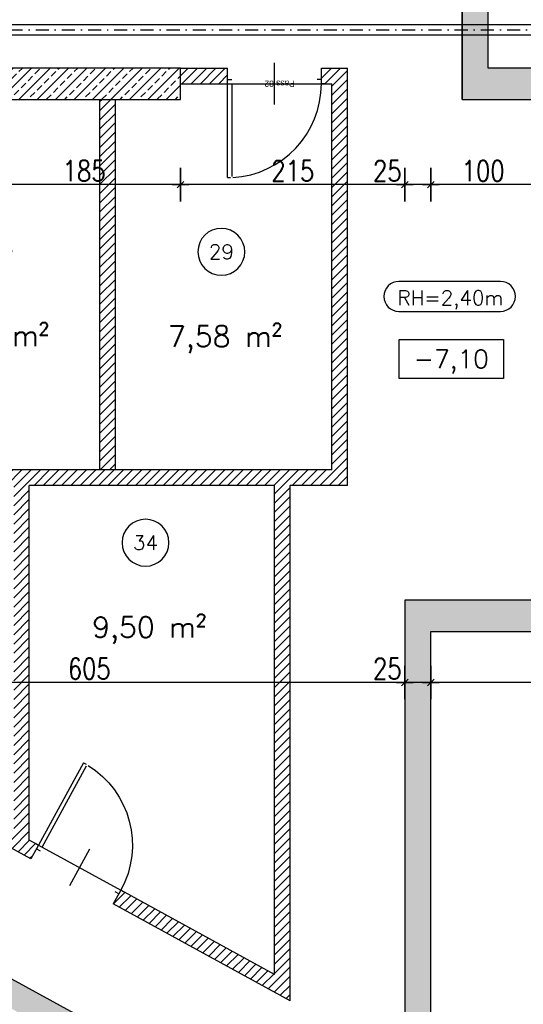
# Model space of a CAD drawing. Header units: centimetres. Extents: x -18458 to 60221, y -11985 to 33979.
# Tile 14 of 50: x 2118 to 2600, y 2102 to 3046. Entities that reach past the tile are written whole.
import ezdxf
from ezdxf.enums import TextEntityAlignment as Align

# ---------------------------------------------------------------- set-up
doc = ezdxf.new("R2010")
doc.units = ezdxf.units.CM
doc.header["$LTSCALE"] = 50
doc.header["$MEASUREMENT"] = 0
doc.header["$PDMODE"] = 34
doc.linetypes.add('DASHDOT2', pattern=[0.5, 0.25, -0.125, 0, -0.125])
for name, color, linetype in [('01_Bemassung', 150, 'Continuous'), ('01_Installationen', 94, 'Continuous'), ('01_Mauern', 1, 'Continuous'), ('01_Mauern_Betonziegel', 147, 'Continuous'), ('01_Schraff_Beton', 5, 'Continuous'), ('01_Schraff_Betonziegel', 125, 'Continuous'), ('01_Text', 2, 'Continuous'), ('01_Tueren', 7, 'Continuous')]:
    doc.layers.add(name, color=color, linetype=linetype)
doc.styles.add('Romans', font='Romans.shx')
doc.styles.add('SIPLEX1', font='romans.shx', dxfattribs={"width": 0.8})
doc.dimstyles.new('BEM-50_grundrisse', dxfattribs={"dimscale": 1.6, "dimtxt": 12.5, "dimasz": 0.4, "dimexe": 0.1, "dimexo": 0.5, "dimgap": 2, "dimtad": 1, "dimdec": 0, "dimrnd": 0.5, "dimzin": 12, "dimdsep": 46, "dimtxsty": 'SIPLEX1', "dimblk": 'bempkt', "dimcen": -0.2, "dimdle": 0.05, "dimse1": 1, "dimse2": 1, "dimclrd": 256, "dimclre": 256, "dimclrt": 256, "dimazin": 0, "dimtfac": 1, "dimtdec": 0, "dimtmove": 0, "dimatfit": 2, "dimldrblk": 'BEMPU', "dimfxl": 0, "dimtvp": 1, "dimtolj": 1, "dimtzin": 0, "dimarcsym": 0})
doc.dimstyles.new('Block_bem', dxfattribs={"dimtxt": 6, "dimasz": 0.18, "dimexe": 0.18, "dimexo": 0.0625, "dimgap": 2, "dimtad": 0, "dimdec": 0, "dimzin": 0, "dimdsep": 46, "dimtxsty": 'Standard', "dimcen": 0, "dimse1": 1, "dimse2": 1, "dimsd1": 1, "dimsd2": 1, "dimadec": 0, "dimazin": 0, "dimtfac": 1, "dimtdec": 0, "dimtix": 1, "dimtofl": 0, "dimtmove": 0, "dimatfit": 3, "dimfxl": 0, "dimtolj": 1, "dimtzin": 0, "dimarcsym": 0})
pattern_1 = [(45, (20000, -20000), (-4.4194174, 4.4194174), [])]

# ---------------------------------------------------------------- blocks, each defined once
blk = doc.blocks.new('rs_Keller')
at = {"layer": '01_Text', "color": 0}
blk.add_arc((0, 35), 22.5, 180.19099, 179.80901, dxfattribs=at)
at = {"layer": '01_Text', "color": 4, "style": 'Romans'}
blk.add_attdef('NR', text='', height=14, dxfattribs=at).set_placement((0, 35), align=Align.MIDDLE_CENTER)
at = {"layer": '01_Text', "color": 0, "style": 'Romans', "flags": 2}
blk.add_attdef('Keller', (-51.19, -25.96), '', height=20, dxfattribs=at)
at = {"layer": '01_Text', "color": 0, "style": 'Romans'}
blk.add_attdef('Nettofläche', (-51.19, -55.96), '', height=20, dxfattribs=at)
blk = doc.blocks.new('*D34')
at = {"layer": 'Defpoints', "color": 0}
for p in [(-86, 0), (-4, 0), (-86, -4)]:
    blk.add_point(p, dxfattribs=at)
at = {"layer": 'Defpoints', "color": 0, "insert": (-50, 0), "char_height": 6, "attachment_point": 5}
blk.add_mtext('\\A1;Pass 82', dxfattribs=at)
blk = doc.blocks.new('quote')
at = {"layer": '01_Text', "color": 0}
blk.add_lwpolyline([(50, 18.75), (50, -18.75), (-50, -18.75), (-50, 18.75)], close=True, dxfattribs=at)
at = {"layer": '01_Text', "color": 0, "style": 'Romans'}
blk.add_attdef('QUOTE', text='', height=17.5, dxfattribs=at).set_placement((0, -8.75), align=Align.CENTER)
blk = doc.blocks.new('ar015')
at = {"layer": '01_Text', "color": 0, "flags": 128}
blk.add_lwpolyline([(-49.38, -1.92), (47.96, -1.92, 1), (47.96, 26.91), (-49.38, 26.91, 1)], format="xyb", close=True, dxfattribs=at)
at = {"layer": '01_Text', "color": 1, "style": 'Romans'}
blk.add_attdef('Raumhöhe', text='', height=14, dxfattribs=at).set_placement((0, 0), align=Align.BOTTOM_CENTER)
blk = doc.blocks.new('bempkt')
at = {"layer": '01_Bemassung', "color": 0}
for p, q in [((0, -25), (0, 25)), ((12.5, 0), (-12.5, 0)), ((-4.95, -4.95), (4.95, 4.95))]:
    blk.add_line(p, q, dxfattribs=at)
blk = doc.blocks.new('*D250')
at = {"layer": '01_Bemassung', "lineweight": -2}
blk.add_line((7888.78, 3858.62), (1039.75, 3858.62), dxfattribs=at)
at = {"layer": 'Defpoints', "color": 0}
for p in [(1039.11, 3858.62), (1039.11, 3659.87), (7889.42, 2999.87)]:
    blk.add_point(p, dxfattribs=at)
at = {"layer": '01_Bemassung', "lineweight": -2, "xscale": 0.6400000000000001, "yscale": 0.6400000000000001, "zscale": 0.6400000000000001, "rotation": 180}
blk.add_blockref('bempkt', (1039.11, 3858.62), dxfattribs=at)
at = {"layer": '01_Bemassung', "lineweight": -2, "xscale": 0.6400000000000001, "yscale": 0.6400000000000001, "zscale": 0.6400000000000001}
blk.add_blockref('bempkt', (7889.42, 3858.62), dxfattribs=at)
at = {"layer": '01_Bemassung', "insert": (4464.27, 3871.82), "char_height": 20, "attachment_point": 5, "style": 'SIPLEX1'}
blk.add_mtext('\\A1;6851', dxfattribs=at)
blk = doc.blocks.new('BEMPU')
at = {"layer": '01_Bemassung', "color": 4}
for p, q in [((0, -25), (0, 25)), ((5, 0), (-5, 0))]:
    blk.add_line(p, q, dxfattribs=at)
blk.add_circle((0, 0), 2.5, dxfattribs=at)
blk = doc.blocks.new('*D251')
at = {"layer": '01_Bemassung', "lineweight": -2}
blk.add_line((8626.28, 3904.89), (1039.75, 3904.89), dxfattribs=at)
at = {"layer": 'Defpoints', "color": 0}
for p in [(1039.11, 3904.89), (1039.11, 3659.87), (8626.92, 2999.87)]:
    blk.add_point(p, dxfattribs=at)
at = {"layer": '01_Bemassung', "lineweight": -2, "xscale": 0.6400000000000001, "yscale": 0.6400000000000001, "zscale": 0.6400000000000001, "rotation": 180}
blk.add_blockref('bempkt', (1039.11, 3904.89), dxfattribs=at)
at = {"layer": '01_Bemassung', "lineweight": -2, "xscale": 0.6400000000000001, "yscale": 0.6400000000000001, "zscale": 0.6400000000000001}
blk.add_blockref('bempkt', (8626.92, 3904.89), dxfattribs=at)
at = {"layer": '01_Bemassung', "insert": (4833.02, 3918.09), "char_height": 20, "attachment_point": 5, "style": 'SIPLEX1'}
blk.add_mtext('\\A1;7588', dxfattribs=at)
blk = doc.blocks.new('*D391')
at = {"layer": '01_Bemassung', "lineweight": -2}
blk.add_line((3116.28, 2410.9), (2512.56, 2410.9), dxfattribs=at)
at = {"layer": 'Defpoints', "color": 0}
for p in [(2511.92, 2459.87), (3116.92, 2459.87), (2511.92, 2410.9)]:
    blk.add_point(p, dxfattribs=at)
at = {"layer": '01_Bemassung', "lineweight": -2, "xscale": 0.6400000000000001, "yscale": 0.6400000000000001, "zscale": 0.6400000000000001, "rotation": 180}
blk.add_blockref('bempkt', (2511.92, 2410.9), dxfattribs=at)
at = {"layer": '01_Bemassung', "lineweight": -2, "xscale": 0.6400000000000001, "yscale": 0.6400000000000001, "zscale": 0.6400000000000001}
blk.add_blockref('bempkt', (3116.92, 2410.9), dxfattribs=at)
at = {"layer": '01_Bemassung', "insert": (2814.42, 2424.1), "char_height": 20, "attachment_point": 5, "style": 'SIPLEX1'}
blk.add_mtext('\\A1;605', dxfattribs=at)
blk = doc.blocks.new('*D392')
at = {"layer": '01_Bemassung', "lineweight": -2}
for p, q in [((2486.92, 2410.9), (2453.98, 2410.9)), ((2511.28, 2410.9), (2487.56, 2410.9))]:
    blk.add_line(p, q, dxfattribs=at)
at = {"layer": 'Defpoints', "color": 0}
for p in [(2486.92, 2489.87), (2511.92, 2459.87), (2486.92, 2410.9)]:
    blk.add_point(p, dxfattribs=at)
at = {"layer": '01_Bemassung', "lineweight": -2, "xscale": 0.6400000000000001, "yscale": 0.6400000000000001, "zscale": 0.6400000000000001, "rotation": 180}
blk.add_blockref('bempkt', (2486.92, 2410.9), dxfattribs=at)
at = {"layer": '01_Bemassung', "lineweight": -2, "xscale": 0.6400000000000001, "yscale": 0.6400000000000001, "zscale": 0.6400000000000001}
blk.add_blockref('bempkt', (2511.92, 2410.9), dxfattribs=at)
at = {"layer": '01_Bemassung', "insert": (2470.13, 2424.1), "char_height": 20, "attachment_point": 5, "style": 'SIPLEX1'}
blk.add_mtext('\\A1;25', dxfattribs=at)
blk = doc.blocks.new('*D393')
at = {"layer": '01_Bemassung', "lineweight": -2}
blk.add_line((2486.28, 2410.9), (1882.6, 2410.9), dxfattribs=at)
at = {"layer": 'Defpoints', "color": 0}
for p in [(2486.92, 2489.87), (1881.96, 2410.9), (1881.96, 2404.87)]:
    blk.add_point(p, dxfattribs=at)
at = {"layer": '01_Bemassung', "lineweight": -2, "xscale": 0.6400000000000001, "yscale": 0.6400000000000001, "zscale": 0.6400000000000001, "rotation": 180}
blk.add_blockref('bempkt', (1881.96, 2410.9), dxfattribs=at)
at = {"layer": '01_Bemassung', "lineweight": -2, "xscale": 0.6400000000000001, "yscale": 0.6400000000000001, "zscale": 0.6400000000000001}
blk.add_blockref('bempkt', (2486.92, 2410.9), dxfattribs=at)
at = {"layer": '01_Bemassung', "insert": (2184.44, 2424.1), "char_height": 20, "attachment_point": 5, "style": 'SIPLEX1'}
blk.add_mtext('\\A1;605', dxfattribs=at)
blk = doc.blocks.new('*D618')
at = {"layer": '01_Bemassung', "lineweight": -2}
blk.add_line((2611.28, 2888.1), (2512.56, 2888.1), dxfattribs=at)
at = {"layer": 'Defpoints', "color": 0}
for p in [(2511.92, 2888.1), (2611.92, 2824.87), (2511.92, 2459.87)]:
    blk.add_point(p, dxfattribs=at)
at = {"layer": '01_Bemassung', "lineweight": -2, "xscale": 0.6400000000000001, "yscale": 0.6400000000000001, "zscale": 0.6400000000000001, "rotation": 180}
blk.add_blockref('bempkt', (2511.92, 2888.1), dxfattribs=at)
at = {"layer": '01_Bemassung', "lineweight": -2, "xscale": 0.6400000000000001, "yscale": 0.6400000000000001, "zscale": 0.6400000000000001}
blk.add_blockref('bempkt', (2611.92, 2888.1), dxfattribs=at)
at = {"layer": '01_Bemassung', "insert": (2561.92, 2901.3), "char_height": 20, "attachment_point": 5, "style": 'SIPLEX1'}
blk.add_mtext('\\A1;100', dxfattribs=at)
blk = doc.blocks.new('*D619')
at = {"layer": '01_Bemassung', "lineweight": -2}
for p, q in [((2486.92, 2888.1), (2453.98, 2888.1)), ((2511.28, 2888.1), (2487.56, 2888.1))]:
    blk.add_line(p, q, dxfattribs=at)
at = {"layer": 'Defpoints', "color": 0}
for p in [(2486.92, 2888.1), (2486.92, 2489.87), (2511.92, 2459.87)]:
    blk.add_point(p, dxfattribs=at)
at = {"layer": '01_Bemassung', "lineweight": -2, "xscale": 0.6400000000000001, "yscale": 0.6400000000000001, "zscale": 0.6400000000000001, "rotation": 180}
blk.add_blockref('bempkt', (2486.92, 2888.1), dxfattribs=at)
at = {"layer": '01_Bemassung', "lineweight": -2, "xscale": 0.6400000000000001, "yscale": 0.6400000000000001, "zscale": 0.6400000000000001}
blk.add_blockref('bempkt', (2511.92, 2888.1), dxfattribs=at)
at = {"layer": '01_Bemassung', "insert": (2470.13, 2901.3), "char_height": 20, "attachment_point": 5, "style": 'SIPLEX1'}
blk.add_mtext('\\A1;25', dxfattribs=at)
blk = doc.blocks.new('*D620')
at = {"layer": '01_Bemassung', "lineweight": -2}
blk.add_line((2486.28, 2888.1), (2272.56, 2888.1), dxfattribs=at)
at = {"layer": 'Defpoints', "color": 0}
for p in [(2271.92, 2969.87), (2271.92, 2888.1), (2486.92, 2489.87)]:
    blk.add_point(p, dxfattribs=at)
at = {"layer": '01_Bemassung', "lineweight": -2, "xscale": 0.6400000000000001, "yscale": 0.6400000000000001, "zscale": 0.6400000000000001, "rotation": 180}
blk.add_blockref('bempkt', (2271.92, 2888.1), dxfattribs=at)
at = {"layer": '01_Bemassung', "lineweight": -2, "xscale": 0.6400000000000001, "yscale": 0.6400000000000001, "zscale": 0.6400000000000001}
blk.add_blockref('bempkt', (2486.92, 2888.1), dxfattribs=at)
at = {"layer": '01_Bemassung', "insert": (2379.42, 2901.3), "char_height": 20, "attachment_point": 5, "style": 'SIPLEX1'}
blk.add_mtext('\\A1;215', dxfattribs=at)
blk = doc.blocks.new('*D621')
at = {"layer": '01_Bemassung', "lineweight": -2}
blk.add_line((2271.28, 2888.1), (2087.56, 2888.1), dxfattribs=at)
at = {"layer": 'Defpoints', "color": 0}
for p in [(2086.92, 2969.87), (2271.92, 2969.87), (2086.92, 2888.1)]:
    blk.add_point(p, dxfattribs=at)
at = {"layer": '01_Bemassung', "lineweight": -2, "xscale": 0.6400000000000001, "yscale": 0.6400000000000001, "zscale": 0.6400000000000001, "rotation": 180}
blk.add_blockref('bempkt', (2086.92, 2888.1), dxfattribs=at)
at = {"layer": '01_Bemassung', "lineweight": -2, "xscale": 0.6400000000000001, "yscale": 0.6400000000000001, "zscale": 0.6400000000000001}
blk.add_blockref('bempkt', (2271.92, 2888.1), dxfattribs=at)
at = {"layer": '01_Bemassung', "insert": (2179.42, 2901.3), "char_height": 20, "attachment_point": 5, "style": 'SIPLEX1'}
blk.add_mtext('\\A1;185', dxfattribs=at)
blk = doc.blocks.new('*U33')
at = {"layer": '01_Tueren', "color": 0}
for p, q in [((0, 89.91), (-3, 89.91)), ((-45, 20), (-45, -20)), ((-93, 0), (-90, 0)), ((-90, 0), (-90, -4)), ((3, 0), (0, 0)), ((0, 0), (0, -4)), ((-90, -4), (-86, -4)), ((0, -4), (-4, -4))]:
    blk.add_line(p, q, dxfattribs=at)
blk.add_lwpolyline([(0, 89.91), (0, 0), (-4, 0), (-4, 88.83)], dxfattribs=at)
blk.add_arc((0, 0), 90, 93.1819, 180, dxfattribs=at)
at = {"layer": 'Defpoints', "color": 91}
blk.add_line((0, 0), (-90, 0), dxfattribs=at)
dim = blk.add_linear_dim(base=(-86, 0), p1=(-4, 0), p2=(-86, -4), angle=180, text='Pass <>', dimstyle='Block_bem', dxfattribs=at)
dim.commit()
dim.dimension.update_dxf_attribs({"geometry": '*D34', "text_midpoint": (-50, 0), "dimtype": 160})

msp = doc.modelspace()

# ---------------------------------------------------------------- hatches: boundary and pattern name
at = {"layer": '01_Schraff_Beton'}
h = msp.add_hatch(dxfattribs=at)
h.set_pattern_fill('ANSI33', color=256, scale=50, style=0)
h.set_pattern_definition([(286.2916, (1816.673, 2258.775), (11.99808, 3.50658), []), (286.2916, (1812.427, 2251.023), (11.99808, 3.50658), [6.25, -3.125])])
h.paths.add_polyline_path([(-286.07, 879.8), (-284.12, 912.94), (-397.19, 974.86), (-266.49, 1213.52), (-232.83, 1274.98), (-157.25, 1412.98), (2088.07, 183.28), (2275.58, 525.66), (2284.35, 520.86), (2293.96, 538.4), (2285.19, 543.2), (2353.32, 667.6), (2364.27, 667.6), (2364.27, 687.6), (2346.73, 697.21), (2082.53, 214.82), (1836.95, 349.32), (2101.15, 831.71), (2083.61, 841.31), (1819.41, 358.92), (1573.83, 493.42), (1838.02, 975.81), (1820.48, 985.42), (1556.29, 503.03), (1308.51, 638.73), (1548.69, 1077.27), (1559.65, 1071.26), (1583.67, 1115.11), (1539.82, 1139.13), (1515.8, 1095.28), (1526.76, 1089.27), (1286.59, 650.74), (1016.89, 798.44), (1281.08, 1280.84), (1263.54, 1290.44), (999.35, 808.05), (729.64, 955.76), (969.82, 1394.3), (980.78, 1388.29), (1004.8, 1432.15), (960.95, 1456.16), (936.93, 1412.31), (947.89, 1406.31), (707.72, 967.77), (443.5, 1112.47), (707.69, 1594.87), (690.15, 1604.47), (425.96, 1122.08), (168.32, 1263.18), (432.51, 1745.58), (410.58, 1757.59), (146.39, 1275.19), (-145.24, 1434.91), (740.66, 3052.48), (872.22, 2980.43), (786.11, 2823.19), (946.18, 2735.52), (691.59, 2270.67), (713.52, 2258.67), (968.1, 2723.52), (1221.2, 2584.9), (966.61, 2120.05), (988.54, 2108.04), (1243.12, 2572.89), (1507.5, 2428.1), (1320.17, 2086.04), (1313.59, 2089.64), (1246.34, 1966.85), (1281.42, 1947.64), (1348.67, 2070.43), (1342.09, 2074.03), (1529.43, 2416.09), (1799.13, 2268.38), (1544.55, 1803.53), (1562.09, 1793.93), (1816.67, 2258.78), (2086.37, 2111.07), (1889.43, 1751.47), (1885.04, 1753.87), (1827.4, 1648.62), (1858.1, 1631.81), (1915.74, 1737.06), (1911.36, 1739.46), (2108.3, 2099.06), (2356.07, 1963.36), (2101.49, 1498.51), (2119.03, 1488.9), (2373.62, 1953.75), (2531.92, 1867.05), (2531.92, 1829.87), (2599.81, 1829.87), (2619.2, 1819.25), (2364.61, 1354.4), (2500.7, 1279.87), (2505.81, 1299.87), (2391.76, 1362.34), (2647.82, 1829.87), (2597.44, 1859.87), (2597.07, 1859.87), (815.66, 2835.51), (901.2, 2991.7), (901.2, 3014.87), (881.2, 3014.87), (881.2, 3004.01), (752.67, 3074.41), (881.2, 3309.09), (901.2, 3345.61), (1056.89, 3629.87), (1039.11, 3659.87), (-437.92, 962.96)])
h = msp.add_hatch(dxfattribs=at)
h.set_pattern_fill('ANSI33', color=256, scale=50, style=0)
h.paths.add_polyline_path([(3116.92, 3307.37), (2566.92, 3307.37), (2566.92, 3629.87), (2566.92, 3659.87), (1039.11, 3659.87), (1056.89, 3629.87), (1571.2, 3629.87), (1571.2, 3109.87), (1596.2, 3109.87), (1596.2, 3629.87), (2541.92, 3629.87), (2541.92, 2969.87), (3086.92, 2969.87), (3086.92, 2489.87), (2641.92, 2489.87), (2641.92, 2824.87), (2611.92, 2824.87), (2611.92, 2489.87), (2486.92, 2489.87), (2486.92, 2057.02), (2595.83, 1997.37), (3116.92, 1997.37), (3116.92, 2022.37), (2602.23, 2022.37), (2511.92, 2071.83), (2511.92, 2459.87), (3116.92, 2459.87), (3116.92, 2804.87), (3101.92, 2804.87), (3101.92, 2824.87), (3116.92, 2824.87), (3116.92, 2999.87), (2566.92, 2999.87), (2566.92, 3287.37), (3116.92, 3287.37)])
h = msp.add_hatch(dxfattribs=at)
h.set_pattern_fill('ANSI33', color=256, scale=50, style=0)
h.set_pattern_definition([(45, (20000, -20000), (-8.838835, 8.838835), []), (45, (20008.839, -20000), (-8.838835, 8.838835), [6.25, -3.125])])
h.paths.add_polyline_path([(2271.92, 2999.87), (2086.92, 2999.87), (2086.92, 2969.87), (2271.92, 2969.87)], flags=17)
at = {"layer": '01_Schraff_Betonziegel'}
h = msp.add_hatch(dxfattribs=at)
h.set_pattern_fill('ANSI31', color=256, scale=50, style=0)
h.paths.add_polyline_path([(1521.92, 2969.87), (1513.7, 2969.87), (1513.7, 2999.87), (1496.92, 2999.87), (1496.92, 2984.87), (1506.92, 2984.87), (1506.92, 2456.92), (1521.92, 2448.71), (1521.92, 2599.87), (1866.96, 2599.87), (1866.96, 2504.87), (1881.96, 2504.87), (1881.96, 2599.87), (2111.92, 2599.87), (2111.92, 2268.1), (2063.68, 2294.52), (2056.48, 2281.36), (2128.49, 2241.92), (2135.69, 2255.08), (2126.92, 2259.88), (2126.92, 2599.87), (2361.92, 2599.87), (2361.92, 2131.18), (2214.63, 2211.85), (2207.42, 2198.69), (2376.92, 2105.86), (2376.92, 2599.87), (2431.92, 2599.87), (2431.92, 2999.87), (2406.92, 2999.87), (2406.92, 2984.87), (2416.92, 2984.87), (2416.92, 2614.87), (1986.92, 2614.87), (1986.92, 2969.87), (1971.92, 2969.87), (1971.92, 2614.87), (1764.42, 2614.87), (1764.42, 2969.87), (1749.42, 2969.87), (1749.42, 2614.87), (1521.92, 2614.87)])
h = msp.add_hatch(dxfattribs=at)
h.set_pattern_fill('ANSI31', color=256, scale=50, style=0)
h.set_pattern_definition(pattern_1)
h.paths.add_polyline_path([(2316.92, 2999.87), (2271.92, 2999.87), (2271.92, 2984.87), (2316.92, 2984.87)], flags=17)
h = msp.add_hatch(dxfattribs=at)
h.set_pattern_fill('ANSI31', color=256, scale=50, style=0)
h.set_pattern_definition(pattern_1)
h.paths.add_polyline_path([(2209.42, 2969.87), (2194.42, 2969.87), (2194.42, 2614.87), (2209.42, 2614.87)], flags=17)

# ---------------------------------------------------------------- linework, layer by layer
at = {"layer": '01_Installationen'}
for p, q in [((854.26, 3041.57), (3181.13, 3041.57)), ((851.7, 3031.57), (3176.98, 3031.57))]:
    msp.add_line(p, q, dxfattribs=at)
at = {"layer": '01_Installationen', "linetype": 'DASHDOT2'}
msp.add_line((852.98, 3036.57), (3179.05, 3036.57), dxfattribs=at)
at = {"layer": '01_Mauern'}
for p, q in [((2541.92, 2969.87), (2541.92, 3109.87)), ((2271.92, 2999.87), (2086.92, 2999.87)), ((2271.92, 2969.87), (2271.92, 2999.87)), ((2086.92, 2969.87), (2271.92, 2969.87))]:
    msp.add_line(p, q, dxfattribs=at)
for points in [[(1596.2, 3629.87), (2541.92, 3629.87), (2541.92, 2969.87), (3086.92, 2969.87), (3086.92, 2489.87), (2641.92, 2489.87), (2641.92, 2824.87), (2611.92, 2824.87), (2611.92, 2489.87), (2486.92, 2489.87), (2486.92, 2057.02)], [(2511.92, 2071.83), (2511.92, 2459.87), (3116.92, 2459.87), (3116.92, 2804.87), (3101.92, 2804.87), (3101.92, 2824.87), (3116.92, 2824.87), (3116.92, 2999.87), (2566.92, 2999.87), (2566.92, 3287.37), (3116.92, 3287.37), (3116.92, 3307.37), (2566.92, 3307.37), (2566.92, 3629.87), (4571.92, 3629.87)], [(2597.07, 1859.87), (815.66, 2835.51)]]:
    msp.add_lwpolyline(points, dxfattribs=at)
at = {"layer": '01_Mauern_Betonziegel'}
for p, q in [((2271.92, 2999.87), (2316.92, 2999.87)), ((2316.92, 2984.87), (2316.92, 2999.87)), ((2406.92, 2984.87), (2406.92, 2999.87)), ((2406.92, 2999.87), (2431.92, 2999.87)), ((2431.92, 2599.87), (2431.92, 2999.87)), ((2271.92, 2984.87), (2316.92, 2984.87)), ((2406.92, 2984.87), (2416.92, 2984.87)), ((2416.92, 2614.87), (2416.92, 2984.87)), ((2194.42, 2614.87), (2194.42, 2969.87)), ((2209.42, 2614.87), (2209.42, 2969.87)), ((2416.92, 2614.87), (1986.92, 2614.87)), ((2126.92, 2259.88), (2126.92, 2599.87)), ((2361.92, 2599.87), (2126.92, 2599.87)), ((2361.92, 2131.18), (2361.92, 2599.87)), ((2376.92, 2105.86), (2376.92, 2599.87)), ((2431.92, 2599.87), (2376.92, 2599.87)), ((2128.49, 2241.92), (2056.48, 2281.36)), ((2135.69, 2255.08), (2126.92, 2259.88)), ((2135.69, 2255.08), (2128.49, 2241.92)), ((2214.63, 2211.85), (2207.42, 2198.69)), ((2361.92, 2131.18), (2214.63, 2211.85)), ((2376.92, 2105.86), (2207.42, 2198.69))]:
    msp.add_line(p, q, dxfattribs=at)

# ---------------------------------------------------------------- block references
at = {"layer": '01_Text'}
ref = msp.add_blockref('rs_Keller', (2087.59, 2789.35), dxfattribs=at)
ref.add_attrib('NR', '28', dxfattribs={"color": 4, "height": 14, "rotation": 360, "style": 'Romans'}).set_placement((2087.59, 2824.35), align=Align.MIDDLE_CENTER)
ref.add_attrib('Nettofläche', '7,37 m²', (2036.4, 2733.4), dxfattribs={"color": 0, "height": 20, "rotation": 360, "style": 'Romans'})
ref = msp.add_blockref('rs_Keller', (2311.03, 2788.72), dxfattribs=at)
ref.add_attrib('NR', '29', dxfattribs={"color": 4, "height": 14, "rotation": 360, "style": 'Romans'}).set_placement((2311.03, 2823.72), align=Align.MIDDLE_CENTER)
ref.add_attrib('Nettofläche', '7,58 m²', (2259.84, 2732.77), dxfattribs={"color": 0, "height": 20, "rotation": 360, "style": 'Romans'})
ref = msp.add_blockref('ar015', (2530.57, 2768.43), dxfattribs=at)
ref.add_attrib('Raumhöhe', 'RH=2,40m', dxfattribs={"color": 4, "height": 14, "style": 'Romans'}).set_placement((2530.57, 2768.43), align=Align.BOTTOM_CENTER)
msp.add_blockref('quote', (2531.45, 2721.02), dxfattribs=at).add_auto_attribs({'QUOTE': '-7,10'})
ref = msp.add_blockref('rs_Keller', (2238.3, 2509.93), dxfattribs=at)
ref.add_attrib('NR', '34', dxfattribs={"color": 4, "height": 14, "rotation": 360, "style": 'Romans'}).set_placement((2238.3, 2544.93), align=Align.MIDDLE_CENTER)
ref.add_attrib('Nettofläche', '9,50 m²', (2187.11, 2453.97), dxfattribs={"color": 0, "height": 20, "rotation": 360, "style": 'Romans'})
at = {"layer": '01_Tueren', "rotation": 180}
msp.add_blockref('*U33', (2316.92, 2984.87), dxfattribs=at)
at = {"layer": '01_Tueren', "xscale": -1, "rotation": 331.2916145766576}
msp.add_blockref('*U33', (2135.69, 2255.08), dxfattribs=at)

# ---------------------------------------------------------------- dimensions: what is measured, and where the dimension line sits
at = {"layer": '01_Bemassung'}
for base, p1, p2, picture, middle in [((1039.11, 3904.89), (8626.92, 2999.87), (1039.11, 3659.87), '*D251', (4833.02, 3918.09)), ((1039.11, 3858.62), (7889.42, 2999.87), (1039.11, 3659.87), '*D250', (4464.27, 3871.82)), ((2086.92, 2888.1), (2271.92, 2969.87), (2086.92, 2969.87), '*D621', (2179.42, 2901.3)), ((2271.92, 2888.1), (2486.92, 2489.87), (2271.92, 2969.87), '*D620', (2379.42, 2901.3)), ((2486.92, 2888.1), (2511.92, 2459.87), (2486.92, 2489.87), '*D619', (2470.13, 2901.3)), ((2511.92, 2888.1), (2611.92, 2824.87), (2511.92, 2459.87), '*D618', (2561.92, 2901.3)), ((1881.96, 2410.9), (2486.92, 2489.87), (1881.96, 2404.87), '*D393', (2184.44, 2424.1)), ((2486.92, 2410.9), (2511.92, 2459.87), (2486.92, 2489.87), '*D392', (2470.13, 2424.1)), ((2511.92, 2410.9), (3116.92, 2459.87), (2511.92, 2459.87), '*D391', (2814.42, 2424.1))]:
    dim = msp.add_linear_dim(base=base, p1=p1, p2=p2, dimstyle='BEM-50_grundrisse', dxfattribs=at)
    dim.commit()
    dim.dimension.update_dxf_attribs({"geometry": picture, "text_midpoint": middle})

doc.saveas('drawing.dxf')
